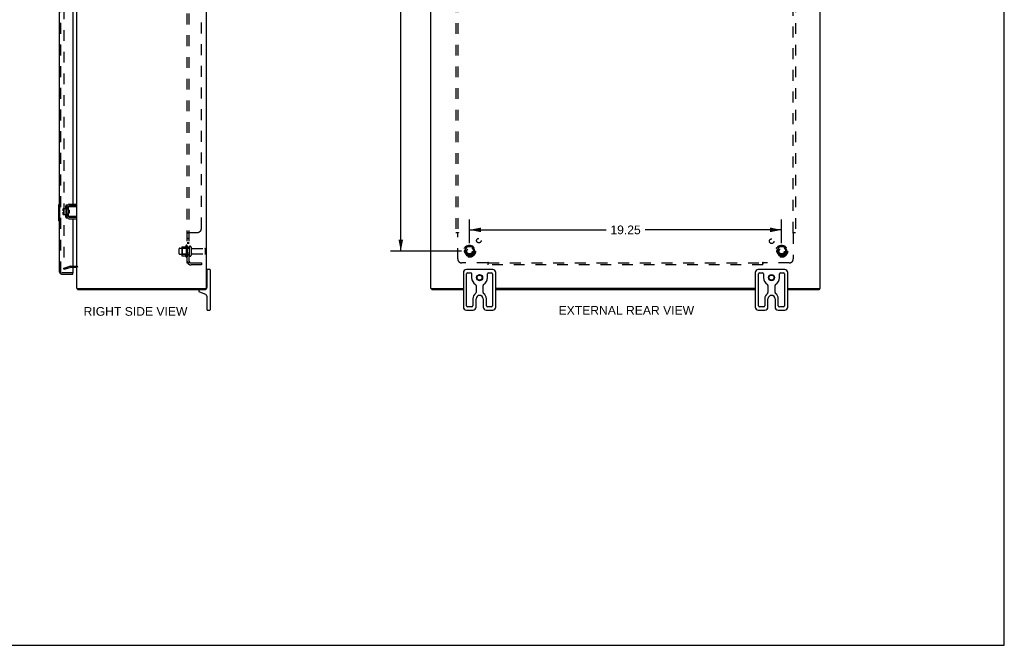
# Model space of a CAD drawing. Header units: inches. Extents: x 0 to 121, y 0 to 79.
# Tile 6 of 7: x 61 to 121, y 0 to 39. Entities that reach past the tile are written whole.
import ezdxf

# ---------------------------------------------------------------- set-up
doc = ezdxf.new("R2010")
doc.units = ezdxf.units.IN
doc.header["$LTSCALE"] = 6.678571
doc.header["$MEASUREMENT"] = 0
doc.linetypes.add('HIDDEN', pattern=[0.2, 0.1, -0.1])
doc.layers.get('0').update_dxf_attribs({"linetype": 'CONTINUOUS'})
for name, color, linetype in [('DEFAULT_2', 8, 'HIDDEN'), ('DIMENSIONS', 7, 'CONTINUOUS'), ('DOOR_ASSEMBLY', 7, 'CONTINUOUS'), ('SUBPANEL', 7, 'CONTINUOUS')]:
    doc.layers.add(name, color=color, linetype=linetype)
doc.styles.get("Standard").update_dxf_attribs({"font": 'arial.ttf'})
doc.dimstyles.new('DIMSTYLE_1', dxfattribs={"dimtxt": 0.535714, "dimasz": 0.714286, "dimexe": 0.09, "dimexo": 0.07, "dimgap": 0.0375, "dimtad": 0, "dimtih": 1, "dimtoh": 1, "dimzin": 4, "dimdsep": 46, "dimtxsty": 'Standard', "dimblk": '_FILLED', "dimblk1": '_FILLED', "dimblk2": '_FILLED', "dimcen": 0.09, "dimadec": 3, "dimazin": 1, "dimtfac": 1, "dimtdec": 3, "dimtofl": 0, "dimtmove": 0, "dimatfit": 3, "dimldrblk": '_FILLED', "dimfxl": 0, "dimtolj": 1, "dimtzin": 4, "dimarcsym": 0})

# ---------------------------------------------------------------- blocks, each defined once
blk = doc.blocks.new('_FILLED')
at = {"color": 0, "linetype": 'ByBlock'}
blk.add_solid([(0, 0), (-1, 0.2), (-1, -0.2)], dxfattribs=at)
blk = doc.blocks.new('*D11')
at = {"layer": 'DIMENSIONS', "color": 2, "linetype": 'Continuous'}
for p, q in [((87.949, 55.529), (83.572, 55.529)), ((84.215, 55.529), (84.215, 40.44)), ((84.215, 24.279), (84.215, 39.368)), ((87.949, 24.279), (83.572, 24.279))]:
    blk.add_line(p, q, dxfattribs=at)
at = {"layer": 'DIMENSIONS', "color": 2, "linetype": 'Continuous', "xscale": 0.7142857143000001, "yscale": 0.7142857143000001, "zscale": 0.7142857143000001}
for p, rotation in [((84.215, 55.529), 90), ((84.215, 24.279), 270)]:
    blk.add_blockref('_FILLED', p, dxfattribs=dict(at, rotation=rotation))
at = {"layer": 'DIMENSIONS', "color": 2, "linetype": 'Continuous', "insert": (84.215, 40.172), "char_height": 0.5357, "width": 1.87201, "attachment_point": 2, "line_spacing_factor": 0.9}
blk.add_mtext('31.25', dxfattribs=at)
blk = doc.blocks.new('*D12')
at = {"layer": 'DIMENSIONS', "color": 2, "linetype": 'Continuous'}
for p, q in [((88.449, 24.779), (88.449, 26.241)), ((107.699, 24.779), (107.699, 26.241)), ((88.449, 25.598), (96.87, 25.598)), ((107.699, 25.598), (99.278, 25.598))]:
    blk.add_line(p, q, dxfattribs=at)
at = {"layer": 'DIMENSIONS', "color": 2, "linetype": 'Continuous', "xscale": 0.7142857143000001, "yscale": 0.7142857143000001, "zscale": 0.7142857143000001, "rotation": 180}
blk.add_blockref('_FILLED', (88.449, 25.598), dxfattribs=at)
at = {"layer": 'DIMENSIONS', "color": 2, "linetype": 'Continuous', "xscale": 0.7142857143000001, "yscale": 0.7142857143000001, "zscale": 0.7142857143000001}
blk.add_blockref('_FILLED', (107.699, 25.598), dxfattribs=at)
at = {"layer": 'DIMENSIONS', "color": 2, "linetype": 'Continuous', "insert": (98.074, 25.866), "char_height": 0.5357, "width": 1.87201, "attachment_point": 2, "line_spacing_factor": 0.9}
blk.add_mtext('19.25', dxfattribs=at)

msp = doc.modelspace()

# ---------------------------------------------------------------- linework, layer by layer
at = {"color": 7, "linetype": 'Continuous'}
for p, q in [((121.429, 0), (121.429, 78.571)), ((63.39, 26.763), (63.39, 26.899)), ((63.39, 26.763), (63.458, 26.763)), ((63.4, 26.909), (63.565, 26.909)), ((63.458, 26.695), (63.458, 26.763)), ((63.565, 26.973), (63.565, 26.486)), ((63.575, 26.983), (63.595, 26.983)), ((63.605, 27.043), (63.608, 27.043)), ((63.709, 27.012), (63.709, 26.447)), ((63.713, 26.847), (63.713, 27.032)), ((63.723, 27.042), (64.243, 27.042)), ((63.773, 26.822), (63.723, 26.822)), ((63.739, 26.637), (63.739, 26.822)), ((63.767, 26.742), (63.766, 26.763)), ((64.209, 27.072), (63.769, 27.072)), ((63.773, 26.822), (63.773, 26.637)), ((64.209, 27.072), (64.209, 27.176)), ((63.39, 26.695), (63.458, 26.695)), ((63.39, 26.549), (63.39, 26.695)), ((63.4, 26.539), (63.565, 26.539)), ((63.575, 26.476), (63.595, 26.476)), ((63.605, 26.415), (63.608, 26.415)), ((63.713, 26.427), (63.713, 26.612)), ((63.773, 26.637), (63.723, 26.637)), ((64.243, 26.417), (63.723, 26.417)), ((63.75, 26.637), (63.755, 26.646)), ((63.754, 26.649), (63.761, 26.637)), ((63.769, 26.387), (64.209, 26.387)), ((64.17, 26.424), (64.163, 26.427)), ((64.209, 26.387), (64.209, 26.283)), ((72.258, 23.129), (72.258, 22.044)), ((72.433, 23.154), (72.283, 23.154)), ((72.458, 23.129), (72.458, 20.679)), ((89.889, 23.154), (88.259, 23.154)), ((107.889, 23.154), (106.259, 23.154)), ((72.258, 22.949), (72.243, 22.949)), ((88.074, 22.969), (88.074, 20.839)), ((88.274, 20.917), (88.274, 22.892)), ((88.337, 22.954), (88.522, 22.954)), ((88.584, 22.892), (88.584, 22.654)), ((89.564, 22.654), (89.564, 22.892)), ((89.627, 22.954), (89.812, 22.954)), ((89.874, 22.892), (89.874, 20.917)), ((90.074, 20.839), (90.074, 22.969)), ((106.074, 22.969), (106.074, 20.839)), ((106.274, 20.917), (106.274, 22.892)), ((106.337, 22.954), (106.522, 22.954)), ((106.584, 22.892), (106.584, 22.654)), ((107.564, 22.654), (107.564, 22.892)), ((107.627, 22.954), (107.812, 22.954)), ((107.874, 22.892), (107.874, 20.917)), ((108.074, 20.839), (108.074, 22.969)), ((72.18, 21.979), (72.18, 21.904)), ((72.258, 22.359), (72.243, 22.359)), ((86.137, 21.979), (86.137, 21.904)), ((88.855, 22.179), (88.855, 21.733)), ((89.293, 21.733), (89.293, 22.179)), ((106.855, 22.179), (106.855, 21.733)), ((107.293, 21.733), (107.293, 22.179)), ((110.011, 21.979), (110.011, 21.904)), ((71.758, 21.844), (71.758, 21.826)), ((71.797, 21.77), (72.166, 21.636)), ((72.258, 21.504), (72.258, 20.679)), ((88.655, 21.342), (88.655, 20.917)), ((88.855, 20.839), (88.855, 21.342)), ((89.293, 21.342), (89.293, 20.839)), ((89.493, 20.917), (89.493, 21.342)), ((106.655, 21.342), (106.655, 20.917)), ((106.855, 20.839), (106.855, 21.342)), ((107.293, 21.342), (107.293, 20.839)), ((107.493, 20.917), (107.493, 21.342)), ((72.283, 20.654), (72.433, 20.654)), ((88.259, 20.654), (88.67, 20.654)), ((88.593, 20.854), (88.337, 20.854)), ((89.478, 20.654), (89.889, 20.654)), ((89.812, 20.854), (89.556, 20.854)), ((106.259, 20.654), (106.67, 20.654)), ((106.593, 20.854), (106.337, 20.854)), ((107.478, 20.654), (107.889, 20.654)), ((107.812, 20.854), (107.556, 20.854)), ((0, 0), (121.429, 0))]:
    msp.add_line(p, q, dxfattribs=at)
at = {"color": 3, "linetype": 'Continuous'}
for p, q in [((64.243, 21.979), (64.243, 57.829)), ((72.243, 21.979), (72.243, 57.829)), ((86.074, 21.979), (86.074, 57.829)), ((110.074, 21.979), (110.074, 57.829)), ((63.605, 27.043), (63.605, 26.415)), ((63.769, 27.176), (64.209, 27.176)), ((63.769, 26.283), (64.209, 26.283)), ((64.201, 23.279), (64, 23.279)), ((64.243, 21.979), (72.243, 21.979)), ((72.18, 21.904), (64.306, 21.904)), ((86.074, 21.979), (88.074, 21.979)), ((88.074, 21.904), (86.137, 21.904)), ((106.074, 21.979), (90.074, 21.979)), ((106.074, 21.904), (90.074, 21.904)), ((108.074, 21.979), (110.074, 21.979)), ((110.011, 21.904), (108.074, 21.904))]:
    msp.add_line(p, q, dxfattribs=at)
at = {"color": 7, "linetype": 'Continuous'}
for points in [[(63.713, 26.847), (63.713, 26.845), (63.713, 26.843), (63.713, 26.841), (63.714, 26.84), (63.714, 26.838), (63.714, 26.837), (63.714, 26.836), (63.715, 26.834), (63.715, 26.833), (63.715, 26.832), (63.716, 26.831), (63.716, 26.83), (63.717, 26.829), (63.717, 26.828), (63.718, 26.827), (63.718, 26.826), (63.719, 26.825), (63.719, 26.824), (63.72, 26.824), (63.72, 26.823), (63.721, 26.822), (63.722, 26.822), (63.722, 26.822), (63.723, 26.822)], [(63.741, 26.75), (63.74, 26.757), (63.739, 26.762)], [(63.745, 26.709), (63.743, 26.725), (63.742, 26.733), (63.741, 26.75)], [(63.766, 26.763), (63.765, 26.774), (63.764, 26.784), (63.763, 26.794), (63.763, 26.803), (63.762, 26.811), (63.761, 26.819), (63.761, 26.822)], [(63.77, 26.699), (63.768, 26.72), (63.767, 26.742)], [(64.163, 27.032), (64.17, 27.034), (64.173, 27.035), (64.177, 27.036), (64.18, 27.037), (64.182, 27.038), (64.185, 27.039), (64.188, 27.04), (64.19, 27.04), (64.193, 27.041), (64.195, 27.041), (64.197, 27.041), (64.199, 27.042), (64.201, 27.042)], [(63.713, 26.466), (63.712, 26.468), (63.71, 26.469), (63.709, 26.471)], [(63.723, 26.637), (63.722, 26.637), (63.722, 26.636), (63.721, 26.636), (63.72, 26.635), (63.72, 26.635), (63.719, 26.634), (63.719, 26.634), (63.718, 26.633), (63.718, 26.632), (63.717, 26.631), (63.717, 26.63), (63.716, 26.629), (63.716, 26.628), (63.715, 26.627), (63.715, 26.626), (63.715, 26.624), (63.714, 26.623), (63.714, 26.622), (63.714, 26.62), (63.714, 26.619), (63.714, 26.617), (63.713, 26.615), (63.713, 26.614), (63.713, 26.612)], [(63.754, 26.649), (63.753, 26.65), (63.753, 26.652), (63.752, 26.655), (63.751, 26.659), (63.75, 26.663), (63.749, 26.668), (63.749, 26.674), (63.748, 26.68), (63.747, 26.687), (63.746, 26.694), (63.745, 26.702), (63.745, 26.709)], [(63.773, 26.65), (63.773, 26.65), (63.772, 26.659), (63.772, 26.668), (63.771, 26.678), (63.77, 26.688), (63.77, 26.699)], [(64.201, 26.417), (64.199, 26.417), (64.197, 26.417), (64.195, 26.417), (64.193, 26.418), (64.19, 26.418), (64.188, 26.419), (64.185, 26.419), (64.182, 26.42), (64.18, 26.421), (64.177, 26.422), (64.173, 26.423), (64.17, 26.424)]]:
    msp.add_lwpolyline(points, dxfattribs=at)
at = {"color": 3, "linetype": 'Continuous'}
for points in [[(64.281, 21.935), (64.282, 21.934), (64.283, 21.932), (64.285, 21.93), (64.286, 21.928), (64.287, 21.926), (64.288, 21.924), (64.289, 21.922), (64.292, 21.918)], [(64.292, 21.918), (64.293, 21.916), (64.294, 21.914), (64.295, 21.912), (64.296, 21.911), (64.297, 21.909), (64.298, 21.908), (64.3, 21.907), (64.301, 21.906), (64.302, 21.905), (64.303, 21.905), (64.304, 21.904), (64.305, 21.904), (64.306, 21.904)]]:
    msp.add_lwpolyline(points, dxfattribs=at)
at = {"color": 7, "linetype": 'Continuous'}
for centre, radius in [((89.074, 22.654), 0.188), ((89.074, 22.654), 0.156), ((107.074, 22.654), 0.188), ((107.074, 22.654), 0.156)]:
    msp.add_circle(centre, radius, dxfattribs=at)
for centre, radius, start, end in [((63.4, 26.899), 0.01, 90, 180), ((63.575, 26.973), 0.01, 90, 180), ((63.595, 26.973), 0.01, 0, 90), ((63.769, 27.012), 0.06, 90, 180), ((63.723, 26.979), 0.0162, 128.10955, 149.75015), ((63.723, 27.032), 0.01, 90, 144.8477), ((63.4, 26.549), 0.01, 180, 270), ((63.575, 26.486), 0.01, 180, 270), ((63.595, 26.486), 0.01, 270, 360), ((63.723, 26.479), 0.0162, 210.24985, 231.89045), ((63.769, 26.447), 0.06, 180, 270), ((63.723, 26.427), 0.01, 180, 189.02248), ((63.723, 26.427), 0.01, 214.70761, 270), ((72.283, 23.129), 0.025, 90, 180), ((72.433, 23.129), 0.025, 0, 90), ((88.259, 22.969), 0.185, 90, 180), ((89.889, 22.969), 0.185, 0, 90), ((106.259, 22.969), 0.185, 90, 180), ((107.889, 22.969), 0.185, 0, 90), ((88.337, 22.892), 0.0625, 90, 180), ((88.522, 22.892), 0.0625, 360, 90), ((89.074, 22.654), 0.49, 180, 239.36932), ((89.074, 22.654), 0.49, 300.63068, 360), ((89.627, 22.892), 0.0625, 90, 180), ((89.812, 22.892), 0.0625, 360, 90), ((106.337, 22.892), 0.0625, 90, 180), ((106.522, 22.892), 0.0625, 360, 90), ((107.074, 22.654), 0.49, 180, 239.36932), ((107.074, 22.654), 0.49, 300.63068, 360), ((107.627, 22.892), 0.0625, 90, 180), ((107.812, 22.892), 0.0625, 360, 90), ((71.818, 21.844), 0.06, 90, 180), ((72.118, 22.044), 0.14, 296.30203, 332.29443), ((72.118, 22.044), 0.14, 333.32439, 360), ((88.793, 22.179), 0.0625, 360, 59.36932), ((89.356, 22.179), 0.0625, 120.63068, 180), ((106.793, 22.179), 0.0625, 360, 59.36932), ((107.356, 22.179), 0.0625, 120.63068, 180), ((71.818, 21.826), 0.06, 180, 250), ((72.118, 21.504), 0.14, 360, 70), ((89.074, 21.342), 0.419, 125.77695, 180), ((88.793, 21.733), 0.0625, 305.77695, 360), ((89.074, 21.342), 0.219, 0, 180), ((89.356, 21.733), 0.0625, 180, 234.22305), ((89.074, 21.342), 0.419, 0, 54.22305), ((107.074, 21.342), 0.419, 125.77695, 180), ((106.793, 21.733), 0.0625, 305.77695, 360), ((107.074, 21.342), 0.219, 0, 180), ((107.356, 21.733), 0.0625, 180, 234.22305), ((107.074, 21.342), 0.419, 0, 54.22305), ((72.283, 20.679), 0.025, 180, 270), ((72.433, 20.679), 0.025, 270, 360), ((88.259, 20.839), 0.185, 180, 270), ((88.337, 20.917), 0.0625, 180, 270), ((88.593, 20.917), 0.0625, 270, 0), ((88.67, 20.839), 0.185, 270, 360), ((89.478, 20.839), 0.185, 180, 270), ((89.556, 20.917), 0.0625, 180, 270), ((89.812, 20.917), 0.0625, 270, 0), ((89.889, 20.839), 0.185, 270, 360), ((106.259, 20.839), 0.185, 180, 270), ((106.337, 20.917), 0.0625, 180, 270), ((106.593, 20.917), 0.0625, 270, 0), ((106.67, 20.839), 0.185, 270, 360), ((107.478, 20.839), 0.185, 180, 270), ((107.556, 20.917), 0.0625, 180, 270), ((107.812, 20.917), 0.0625, 270, 0), ((107.889, 20.839), 0.185, 270, 360)]:
    msp.add_arc(centre, radius, start, end, dxfattribs=at)
at = {"color": 3, "linetype": 'Continuous'}
for centre, radius, start, end in [((63.769, 27.012), 0.164, 90, 180), ((63.769, 26.447), 0.164, 180, 270), ((64.201, 23.237), 0.042, 0, 90), ((64.36, 22.021), 0.117, 201.04023, 227.44308)]:
    msp.add_arc(centre, radius, start, end, dxfattribs=at)
at = {"layer": 'DEFAULT_2', "color": 8, "linetype": 'HIDDEN'}
for p, q in [((63.43, 56.613), (63.43, 23.195)), ((70.543, 24.122), (70.543, 24.437)), ((70.573, 24.467), (71.168, 24.467)), ((70.707, 24.535), (70.707, 24.024)), ((70.727, 24.463), (70.707, 24.483)), ((70.717, 24.557), (70.945, 24.557)), ((71.023, 24.463), (70.727, 24.463)), ((70.727, 24.463), (70.727, 24.096)), ((70.973, 24.635), (70.973, 23.923)), ((71.023, 24.463), (71.043, 24.483)), ((71.023, 24.463), (71.023, 24.096)), ((71.043, 24.613), (71.043, 23.945)), ((71.168, 24.537), (71.168, 24.022)), ((71.278, 24.537), (71.278, 24.022)), ((71.34, 24.444), (72.138, 24.444)), ((72.168, 24.144), (72.168, 24.414)), ((88.286, 24.552), (88.132, 24.284)), ((88.604, 24.557), (88.295, 24.557)), ((88.767, 24.284), (88.612, 24.552)), ((107.536, 24.552), (107.382, 24.284)), ((107.854, 24.557), (107.545, 24.557)), ((108.017, 24.284), (107.862, 24.552)), ((70.573, 24.092), (71.168, 24.092)), ((70.727, 24.096), (70.707, 24.076)), ((70.717, 24.002), (70.945, 24.002)), ((71.023, 24.096), (70.727, 24.096)), ((71.023, 24.096), (71.043, 24.076)), ((71.34, 24.114), (72.138, 24.114)), ((88.132, 24.274), (88.286, 24.007)), ((88.604, 24.002), (88.295, 24.002)), ((88.612, 24.007), (88.767, 24.274)), ((107.382, 24.274), (107.536, 24.007)), ((107.854, 24.002), (107.545, 24.002)), ((107.862, 24.007), (108.017, 24.274)), ((63.43, 23.247), (63.816, 23.351)), ((63.45, 23.175), (63.43, 23.247)), ((63.45, 23.175), (63.836, 23.278)), ((63.842, 23.354), (64.201, 23.354)), ((64, 23.279), (63.842, 23.279))]:
    msp.add_line(p, q, dxfattribs=at)
for points in [[(63.43, 23.195), (63.43, 23.194), (63.43, 23.192), (63.431, 23.191), (63.431, 23.19), (63.432, 23.188)], [(63.445, 23.18), (63.444, 23.18), (63.442, 23.181), (63.441, 23.181), (63.44, 23.181), (63.438, 23.182), (63.437, 23.183), (63.436, 23.184), (63.435, 23.185), (63.434, 23.186), (63.433, 23.187), (63.432, 23.188)], [(63.448, 23.181), (63.447, 23.181), (63.445, 23.18), (63.445, 23.18)]]:
    msp.add_lwpolyline(points, dxfattribs=at)
for centre, radius in [((88.449, 24.279), 0.372), ((88.449, 24.279), 0.356), ((88.449, 24.279), 0.312), ((88.449, 24.279), 0.204), ((88.449, 24.279), 0.188), ((88.449, 24.279), 0.183), ((88.449, 24.279), 0.165), ((107.699, 24.279), 0.372), ((107.699, 24.279), 0.356), ((107.699, 24.279), 0.312), ((107.699, 24.279), 0.204), ((107.699, 24.279), 0.188), ((107.699, 24.279), 0.183), ((107.699, 24.279), 0.165)]:
    msp.add_circle(centre, radius, dxfattribs=at)
for centre, radius, start, end in [((70.573, 24.437), 0.03, 90, 180), ((70.717, 24.547), 0.01, 90, 174.80617), ((70.848, 24.535), 0.141, 174.79195, 180), ((70.926, 24.567), 0.01, 270, 336.03207), ((71.573, 24.279), 0.698, 149.33687, 156.03207), ((71.004, 24.613), 0.0384, 0, 145.55034), ((71.223, 24.537), 0.055, 0, 180), ((71.34, 24.507), 0.0625, 180, 270), ((72.138, 24.414), 0.03, 360, 90), ((88.295, 24.547), 0.01, 90.01235, 149.98915), ((88.604, 24.547), 0.01, 30.01204, 89.98872), ((107.545, 24.547), 0.01, 90.01235, 149.98915), ((107.854, 24.547), 0.01, 30.01204, 89.98872), ((70.573, 24.122), 0.03, 180, 270), ((70.848, 24.024), 0.141, 180, 185.20805), ((70.717, 24.012), 0.01, 185.19383, 270), ((70.926, 23.992), 0.01, 23.96793, 90), ((71.573, 24.279), 0.698, 203.96793, 210.66313), ((71.004, 23.945), 0.0384, 214.44966, 360), ((71.223, 24.022), 0.055, 180, 360), ((71.34, 24.052), 0.0625, 90, 180), ((72.138, 24.144), 0.03, 270, 0), ((88.14, 24.279), 0.01, 150.01268, 209.98829), ((88.295, 24.012), 0.01, 210.01204, 269.98872), ((88.604, 24.012), 0.01, 270.01235, 329.98915), ((88.758, 24.279), 0.01, 330.01268, 29.98829), ((107.39, 24.279), 0.01, 150.01268, 209.98829), ((107.545, 24.012), 0.01, 210.01204, 269.98872), ((107.854, 24.012), 0.01, 270.01235, 329.98915), ((108.008, 24.279), 0.01, 330.01268, 29.98829), ((63.842, 23.254), 0.1, 90, 105), ((63.842, 23.254), 0.025, 90, 105), ((64.201, 23.237), 0.117, 33.09982, 90)]:
    msp.add_arc(centre, radius, start, end, dxfattribs=at)
at = {"layer": 'DOOR_ASSEMBLY', "color": 3, "linetype": 'Continuous'}
for p, q in [((63.175, 22.99), (63.175, 56.819)), ((64, 39.458), (64, 27.176)), ((63.558, 26.909), (63.558, 27.085)), ((63.608, 27.135), (63.662, 27.135)), ((64, 27.072), (64, 27.042)), ((63.558, 26.373), (63.558, 26.539)), ((63.662, 26.323), (63.608, 26.323)), ((64, 26.417), (64, 26.387)), ((64, 26.283), (64, 22.948)), ((63.292, 22.873), (64, 22.873))]:
    msp.add_line(p, q, dxfattribs=at)
at = {"layer": 'DOOR_ASSEMBLY', "color": 8, "linetype": 'HIDDEN'}
for p, q in [((63.25, 22.99), (63.25, 56.819)), ((64, 22.948), (63.292, 22.948))]:
    msp.add_line(p, q, dxfattribs=at)
at = {"layer": 'DOOR_ASSEMBLY', "color": 7, "linetype": 'Continuous'}
for p, q in [((63.115, 27.139), (63.115, 26.169)), ((63.13, 27.154), (63.175, 27.154)), ((63.161, 27.054), (63.161, 26.254)), ((63.13, 26.154), (63.175, 26.154)), ((64, 22.873), (64, 22.948))]:
    msp.add_line(p, q, dxfattribs=at)
for points in [[(63.16, 27.09), (63.16, 27.085), (63.161, 27.079), (63.161, 27.073), (63.161, 27.067), (63.161, 27.06), (63.161, 27.054)], [(63.161, 26.254), (63.161, 26.248), (63.161, 26.242), (63.161, 26.235), (63.161, 26.229), (63.16, 26.224), (63.16, 26.218)]]:
    msp.add_lwpolyline(points, dxfattribs=at)
for centre, start, end in [((63.13, 27.139), 90, 180), ((63.16, 27.139), 0, 90), ((63.13, 26.169), 180, 270), ((63.16, 26.169), 270, 360)]:
    msp.add_arc(centre, 0.015, start, end, dxfattribs=at)
at = {"layer": 'DOOR_ASSEMBLY', "color": 3, "linetype": 'Continuous'}
for centre, radius, start, end in [((63.608, 27.085), 0.05, 90, 180), ((63.608, 26.373), 0.05, 180, 270), ((63.292, 22.99), 0.117, 180, 270)]:
    msp.add_arc(centre, radius, start, end, dxfattribs=at)
at = {"layer": 'DOOR_ASSEMBLY', "color": 8, "linetype": 'HIDDEN'}
msp.add_arc((63.292, 22.99), 0.042, 180, 270, dxfattribs=at)
at = {"layer": 'SUBPANEL', "color": 8, "linetype": 'HIDDEN'}
for p, q in [((71.043, 23.56), (71.043, 56.248)), ((71.168, 23.56), (71.168, 56.248)), ((71.918, 25.685), (71.918, 54.123)), ((87.605, 54.373), (87.605, 25.435)), ((87.73, 54.373), (87.73, 25.435)), ((108.418, 25.435), (108.418, 54.373)), ((108.543, 54.373), (108.543, 25.435)), ((71.168, 25.4), (71.043, 25.4)), ((71.168, 25.075), (71.043, 25.075)), ((71.168, 25.038), (71.043, 25.038)), ((71.053, 25.414), (71.051, 25.412)), ((71.059, 25.417), (71.056, 25.416)), ((71.097, 25.435), (71.668, 25.435)), ((87.605, 25.435), (87.771, 25.435)), ((87.712, 25.418), (87.716, 25.414)), ((87.716, 25.414), (87.719, 25.411)), ((87.73, 23.81), (87.73, 25.4)), ((108.377, 25.435), (108.543, 25.435)), ((108.418, 25.4), (108.418, 23.81)), ((71.168, 24.794), (71.043, 24.794)), ((71.168, 24.757), (71.043, 24.757)), ((71.168, 24.529), (71.043, 24.529)), ((71.168, 24.029), (71.043, 24.029)), ((71.168, 23.56), (71.043, 23.56)), ((71.097, 23.522), (71.193, 23.601)), ((71.186, 23.588), (71.181, 23.583)), ((71.28, 23.56), (71.918, 23.56)), ((71.918, 23.435), (71.28, 23.435)), ((71.918, 23.56), (71.918, 23.435)), ((89.57, 23.56), (87.98, 23.56)), ((89.605, 23.435), (89.605, 23.601)), ((89.605, 23.56), (106.543, 23.56)), ((106.543, 23.435), (89.605, 23.435)), ((106.543, 23.435), (106.543, 23.601)), ((106.56, 23.542), (106.564, 23.546)), ((106.564, 23.546), (106.568, 23.549)), ((108.168, 23.56), (106.578, 23.56))]:
    msp.add_line(p, q, dxfattribs=at)
for points in [[(71.062, 25.418), (71.059, 25.417), (71.056, 25.416), (71.053, 25.414), (71.051, 25.412), (71.049, 25.411), (71.047, 25.409), (71.045, 25.407), (71.044, 25.406), (71.043, 25.404), (71.043, 25.403), (71.043, 25.401), (71.043, 25.4)], [(71.043, 25.403), (71.043, 25.401), (71.043, 25.4)], [(71.047, 25.409), (71.045, 25.407), (71.044, 25.406)], [(71.068, 25.421), (71.065, 25.42), (71.062, 25.418)], [(71.097, 25.435), (71.095, 25.434), (71.093, 25.433), (71.091, 25.431), (71.088, 25.43), (71.085, 25.428), (71.082, 25.427), (71.079, 25.426), (71.075, 25.424), (71.068, 25.421)], [(71.097, 25.435), (71.095, 25.434), (71.093, 25.433), (71.091, 25.431), (71.088, 25.43), (71.085, 25.428), (71.082, 25.427)], [(71.177, 25.412), (71.176, 25.411), (71.174, 25.41), (71.173, 25.409), (71.171, 25.407), (71.17, 25.406), (71.169, 25.405), (71.169, 25.404), (71.168, 25.402), (71.168, 25.401), (71.168, 25.4)], [(71.169, 25.405), (71.169, 25.404), (71.168, 25.402), (71.168, 25.401), (71.168, 25.4)], [(71.177, 25.412), (71.176, 25.411), (71.174, 25.41), (71.173, 25.409), (71.171, 25.407)], [(71.193, 25.435), (71.194, 25.434), (71.194, 25.432), (71.194, 25.431), (71.194, 25.43), (71.193, 25.428), (71.193, 25.427), (71.192, 25.426), (71.192, 25.425), (71.191, 25.423), (71.19, 25.422), (71.188, 25.421), (71.187, 25.419), (71.186, 25.418), (71.184, 25.417), (71.183, 25.416), (71.181, 25.415), (71.177, 25.412)], [(71.187, 25.419), (71.186, 25.418), (71.184, 25.417), (71.183, 25.416)], [(71.192, 25.426), (71.192, 25.425), (71.191, 25.423), (71.19, 25.422), (71.188, 25.421)], [(71.193, 25.435), (71.194, 25.434), (71.194, 25.432), (71.194, 25.431)], [(87.692, 25.435), (87.694, 25.434), (87.696, 25.433), (87.697, 25.431), (87.699, 25.43), (87.701, 25.428), (87.703, 25.427), (87.704, 25.426), (87.706, 25.424), (87.707, 25.423), (87.709, 25.421), (87.71, 25.42), (87.712, 25.418)], [(87.719, 25.411), (87.721, 25.409), (87.723, 25.407), (87.725, 25.406), (87.726, 25.404), (87.728, 25.403), (87.729, 25.401), (87.73, 25.4)], [(87.745, 25.41), (87.743, 25.409), (87.74, 25.407), (87.739, 25.406), (87.737, 25.405), (87.735, 25.404), (87.733, 25.402), (87.732, 25.401), (87.73, 25.4)], [(87.771, 25.435), (87.771, 25.434), (87.77, 25.432), (87.769, 25.431), (87.769, 25.43), (87.768, 25.428), (87.767, 25.427), (87.766, 25.426), (87.765, 25.425), (87.764, 25.423), (87.762, 25.422), (87.761, 25.421), (87.759, 25.419), (87.758, 25.418), (87.756, 25.417), (87.754, 25.416), (87.753, 25.415), (87.751, 25.414), (87.749, 25.412), (87.745, 25.41)], [(108.377, 25.435), (108.378, 25.434), (108.378, 25.432), (108.379, 25.431), (108.38, 25.43), (108.38, 25.428), (108.381, 25.427), (108.382, 25.426), (108.383, 25.425), (108.385, 25.423), (108.386, 25.422), (108.387, 25.421), (108.389, 25.419), (108.391, 25.418), (108.392, 25.417), (108.394, 25.416), (108.396, 25.415), (108.398, 25.414), (108.4, 25.412)], [(108.4, 25.412), (108.404, 25.41), (108.406, 25.409), (108.408, 25.407), (108.41, 25.406), (108.412, 25.405), (108.413, 25.404), (108.415, 25.402), (108.417, 25.401), (108.418, 25.4)], [(108.432, 25.414), (108.429, 25.411), (108.427, 25.409), (108.425, 25.407), (108.424, 25.406), (108.422, 25.404), (108.421, 25.403), (108.419, 25.401), (108.418, 25.4)], [(108.456, 25.435), (108.455, 25.434), (108.453, 25.433), (108.451, 25.431), (108.449, 25.43), (108.447, 25.428), (108.446, 25.427), (108.444, 25.426), (108.442, 25.424), (108.441, 25.423), (108.439, 25.421), (108.438, 25.42), (108.437, 25.418), (108.432, 25.414)], [(71.072, 23.537), (71.065, 23.54), (71.062, 23.542), (71.059, 23.543), (71.056, 23.545), (71.053, 23.546), (71.051, 23.548), (71.049, 23.549), (71.047, 23.551), (71.045, 23.553), (71.044, 23.555), (71.043, 23.556), (71.043, 23.558), (71.043, 23.559), (71.043, 23.56)], [(71.097, 23.522), (71.095, 23.524), (71.093, 23.526), (71.091, 23.528), (71.088, 23.529), (71.085, 23.531), (71.082, 23.533), (71.079, 23.534), (71.075, 23.536), (71.072, 23.537)], [(71.172, 23.583), (71.172, 23.583), (71.172, 23.583), (71.171, 23.583), (71.171, 23.583), (71.171, 23.583), (71.17, 23.583), (71.17, 23.582), (71.17, 23.582), (71.169, 23.582), (71.169, 23.582), (71.168, 23.581), (71.168, 23.581), (71.167, 23.581), (71.167, 23.58), (71.166, 23.58), (71.165, 23.58), (71.165, 23.579), (71.164, 23.579), (71.163, 23.579), (71.163, 23.578), (71.162, 23.578), (71.161, 23.578), (71.161, 23.577), (71.16, 23.577), (71.159, 23.577), (71.158, 23.576), (71.158, 23.576), (71.157, 23.576), (71.156, 23.575), (71.155, 23.575), (71.155, 23.574), (71.154, 23.574), (71.153, 23.574), (71.152, 23.573), (71.151, 23.573), (71.15, 23.573), (71.15, 23.572), (71.149, 23.572), (71.148, 23.572), (71.147, 23.571), (71.146, 23.571), (71.145, 23.57), (71.144, 23.57), (71.143, 23.57), (71.142, 23.569), (71.141, 23.569), (71.14, 23.569), (71.139, 23.568), (71.138, 23.568), (71.138, 23.568), (71.137, 23.567), (71.136, 23.567), (71.135, 23.567), (71.134, 23.566), (71.133, 23.566), (71.132, 23.566), (71.131, 23.566), (71.13, 23.565), (71.129, 23.565), (71.128, 23.565), (71.128, 23.565), (71.127, 23.564), (71.126, 23.564), (71.125, 23.564), (71.124, 23.564), (71.123, 23.563), (71.122, 23.563), (71.122, 23.563), (71.121, 23.563), (71.12, 23.563), (71.119, 23.562), (71.118, 23.562), (71.118, 23.562), (71.117, 23.562), (71.116, 23.562), (71.115, 23.562), (71.115, 23.561), (71.114, 23.561), (71.113, 23.561), (71.112, 23.561), (71.112, 23.561), (71.111, 23.561), (71.11, 23.561), (71.11, 23.561), (71.109, 23.56), (71.109, 23.56), (71.109, 23.56), (71.108, 23.56)], [(71.108, 23.56), (71.108, 23.56), (71.108, 23.56), (71.108, 23.56), (71.108, 23.56), (71.108, 23.56), (71.108, 23.56), (71.109, 23.56), (71.109, 23.56), (71.11, 23.56), (71.11, 23.56), (71.11, 23.56), (71.111, 23.56)], [(71.181, 23.583), (71.179, 23.581), (71.177, 23.579), (71.176, 23.577), (71.174, 23.575), (71.173, 23.573), (71.171, 23.571), (71.17, 23.569), (71.169, 23.567), (71.169, 23.565), (71.168, 23.563), (71.168, 23.562), (71.168, 23.56)], [(71.168, 23.58), (71.168, 23.581), (71.169, 23.581), (71.169, 23.581), (71.17, 23.582), (71.17, 23.582), (71.17, 23.582), (71.171, 23.583), (71.171, 23.583), (71.171, 23.583), (71.171, 23.583), (71.172, 23.583), (71.172, 23.583), (71.172, 23.583)], [(71.193, 23.601), (71.194, 23.601), (71.194, 23.6), (71.194, 23.599), (71.194, 23.599), (71.193, 23.598), (71.193, 23.597), (71.192, 23.596), (71.192, 23.595), (71.191, 23.594), (71.19, 23.592), (71.188, 23.591), (71.187, 23.589), (71.186, 23.588)], [(89.582, 23.579), (89.58, 23.575), (89.579, 23.573), (89.577, 23.571), (89.576, 23.569), (89.575, 23.567), (89.574, 23.565), (89.572, 23.563), (89.571, 23.562), (89.57, 23.56)], [(89.584, 23.546), (89.581, 23.549), (89.579, 23.551), (89.577, 23.553), (89.575, 23.555), (89.574, 23.556), (89.572, 23.558), (89.571, 23.559), (89.57, 23.56)], [(89.605, 23.601), (89.604, 23.601), (89.602, 23.6), (89.601, 23.599), (89.6, 23.599), (89.598, 23.598), (89.597, 23.597), (89.596, 23.596), (89.594, 23.595), (89.593, 23.594), (89.592, 23.592), (89.591, 23.591), (89.589, 23.589), (89.588, 23.588), (89.587, 23.586), (89.586, 23.584), (89.585, 23.583), (89.584, 23.581), (89.582, 23.579)], [(89.605, 23.522), (89.604, 23.524), (89.603, 23.526), (89.601, 23.528), (89.6, 23.529), (89.598, 23.531), (89.597, 23.533), (89.595, 23.534), (89.594, 23.536), (89.593, 23.537), (89.591, 23.539), (89.59, 23.54), (89.588, 23.542), (89.584, 23.546)], [(106.543, 23.601), (106.544, 23.601), (106.546, 23.6), (106.547, 23.599), (106.549, 23.599), (106.55, 23.598), (106.551, 23.597), (106.552, 23.596), (106.554, 23.595), (106.555, 23.594), (106.556, 23.592), (106.558, 23.591), (106.559, 23.589), (106.56, 23.588), (106.561, 23.586), (106.562, 23.584), (106.564, 23.583), (106.565, 23.581), (106.566, 23.579), (106.568, 23.575)], [(106.543, 23.522), (106.544, 23.524), (106.546, 23.526), (106.547, 23.528), (106.549, 23.529), (106.55, 23.531), (106.551, 23.533), (106.553, 23.534), (106.554, 23.536), (106.556, 23.537), (106.557, 23.539), (106.558, 23.54), (106.56, 23.542)], [(106.568, 23.575), (106.57, 23.573), (106.571, 23.571), (106.572, 23.569), (106.573, 23.567), (106.575, 23.565), (106.576, 23.563), (106.577, 23.562), (106.578, 23.56)], [(106.568, 23.549), (106.569, 23.551), (106.571, 23.553), (106.573, 23.555), (106.574, 23.556), (106.576, 23.558), (106.577, 23.559), (106.578, 23.56)]]:
    msp.add_lwpolyline(points, dxfattribs=at)
for centre, radius in [((89.029, 24.934), 0.141), ((107.08, 24.898), 0.141), ((88.449, 24.279), 0.25), ((107.699, 24.279), 0.25)]:
    msp.add_circle(centre, radius, dxfattribs=at)
for centre, radius, start, end in [((71.668, 25.685), 0.25, 270, 360), ((87.98, 23.81), 0.25, 180, 270), ((108.168, 23.81), 0.25, 270, 360), ((71.28, 23.672), 0.237, 180, 270), ((71.28, 23.672), 0.112, 180, 270)]:
    msp.add_arc(centre, radius, start, end, dxfattribs=at)

# ---------------------------------------------------------------- texts
at = {"layer": 'DIMENSIONS', "color": 2, "linetype": 'Continuous', "char_height": 0.53571, "attachment_point": 2, "line_spacing_factor": 0.9}
for s, insert, width in [('RIGHT SIDE VIEW', (67.856, 20.842), 6.38874), ('EXTERNAL REAR VIEW', (98.123, 20.908), 8.34041)]:
    msp.add_mtext(s, dxfattribs=dict(at, insert=insert, width=width))

# ---------------------------------------------------------------- dimensions: what is measured, and where the dimension line sits
at = {"layer": 'DIMENSIONS', "color": 2, "linetype": 'Continuous'}
dim = msp.add_linear_dim(base=(84.215, 24.279), p1=(88.019, 55.529), p2=(88.019, 24.279), angle=270, dimstyle='DIMSTYLE_1', dxfattribs=at)
dim.commit()
dim.dimension.update_dxf_attribs({"geometry": '*D11', "text_midpoint": (84.216, 39.901), "dimtype": 160})
dim = msp.add_linear_dim(base=(107.699, 25.598), p1=(88.449, 24.709), p2=(107.699, 24.709), dimstyle='DIMSTYLE_1', dxfattribs=at)
dim.commit()
dim.dimension.update_dxf_attribs({"geometry": '*D12', "text_midpoint": (98.099, 25.595), "dimtype": 160})

doc.saveas('drawing.dxf')
